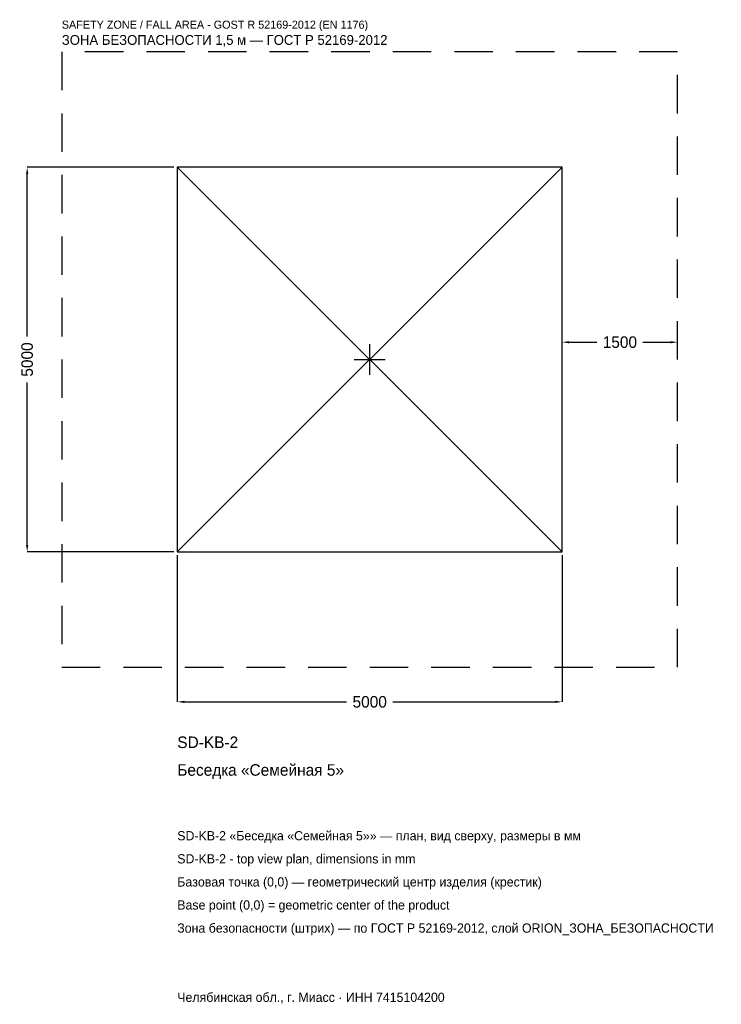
# Model space of a CAD drawing. Header units: metres. Extents: x -4547 to 4568, y -8381 to 4417.
import ezdxf

# ---------------------------------------------------------------- set-up
doc = ezdxf.new("R2010")
doc.units = ezdxf.units.M
doc.linetypes.add('DASHED', pattern=[800, 500, -300])
for name, color, linetype in [('ORION_ДАННЫЕ', 3, 'Continuous'), ('ORION_ЗОНА_БЕЗОПАСНОСТИ', 1, 'Continuous'), ('ORION_КОНТУР', 7, 'Continuous'), ('ORION_РАЗМЕРЫ', 8, 'Continuous')]:
    doc.layers.add(name, color=color, linetype=linetype)
doc.dimstyles.new('ORION', dxfattribs={"dimtxt": 150, "dimasz": 90, "dimexe": 1.25, "dimexo": 45, "dimtad": 1, "dimdec": 0, "dimcen": 2.5, "dimazin": 3, "dimtfac": 1, "dimtmove": 0, "dimatfit": 3, "dimarcsym": 0})

# ---------------------------------------------------------------- blocks, each defined once
blk = doc.blocks.new('_CLOSEDFILLED')
at = {"color": 0, "linetype": 'BYBLOCK'}
blk.add_solid([(-1, 0.16), (0, 0), (-1, -0.16)], dxfattribs=at)
blk = doc.blocks.new('*D1')
for p, q in [((-2500, -2545), (-2500, -4450)), ((2500, -2545), (2500, -4450)), ((-2410, -4450), (-300, -4450)), ((300, -4450), (2410, -4450))]:
    blk.add_line(p, q)
at = {"layer": 'Defpoints'}
for p in [(-2500, -2500), (2500, -2500), (-2500, -4450)]:
    blk.add_point(p, dxfattribs=at)
at = {"layer": 'ORION_РАЗМЕРЫ', "xscale": 90, "yscale": 90, "rotation": 180}
blk.add_blockref('_CLOSEDFILLED', (-2500, -4450), dxfattribs=at)
at = {"layer": 'ORION_РАЗМЕРЫ', "xscale": 90, "yscale": 90}
blk.add_blockref('_CLOSEDFILLED', (2500, -4450), dxfattribs=at)
at = {"layer": 'ORION_РАЗМЕРЫ', "insert": (0, -4450), "char_height": 150, "attachment_point": 5}
blk.add_mtext('5000', dxfattribs=at)
blk = doc.blocks.new('*D2')
for p, q in [((-2545, 2500), (-4450, 2500)), ((-4450, 300), (-4450, 2410)), ((-4450, -2410), (-4450, -300)), ((-2545, -2500), (-4450, -2500))]:
    blk.add_line(p, q)
at = {"layer": 'Defpoints'}
for p in [(-2500, 2500), (-4450, -2500), (-2500, -2500)]:
    blk.add_point(p, dxfattribs=at)
at = {"layer": 'ORION_РАЗМЕРЫ', "xscale": 90, "yscale": 90}
for p, rotation in [((-4450, 2500), 90), ((-4450, -2500), 270)]:
    blk.add_blockref('_CLOSEDFILLED', p, dxfattribs=dict(at, rotation=rotation))
at = {"layer": 'ORION_РАЗМЕРЫ', "insert": (-4450, 0), "char_height": 150, "attachment_point": 5, "rotation": 90}
blk.add_mtext('5000', dxfattribs=at)
blk = doc.blocks.new('*D3')
for p, q in [((2500, 45), (2500, 225)), ((2590, 225), (2950, 225)), ((3550, 225), (3910, 225)), ((4000, 45), (4000, 225))]:
    blk.add_line(p, q)
at = {"layer": 'Defpoints'}
for p in [(2500, 225), (2500, 0), (4000, 0)]:
    blk.add_point(p, dxfattribs=at)
at = {"layer": 'ORION_РАЗМЕРЫ', "xscale": 90, "yscale": 90, "rotation": 180}
blk.add_blockref('_CLOSEDFILLED', (2500, 225), dxfattribs=at)
at = {"layer": 'ORION_РАЗМЕРЫ', "xscale": 90, "yscale": 90}
blk.add_blockref('_CLOSEDFILLED', (4000, 225), dxfattribs=at)
at = {"layer": 'ORION_РАЗМЕРЫ', "insert": (3250, 225), "char_height": 150, "attachment_point": 5}
blk.add_mtext('1500', dxfattribs=at)
blk = doc.blocks.new('ОРИОН SD-KB-2 Беседка Семейная 5')
at = {"layer": 'ORION_ЗОНА_БЕЗОПАСНОСТИ', "linetype": 'DASHED'}
blk.add_lwpolyline([(-4000, -4000), (4000, -4000), (4000, 4000), (-4000, 4000)], close=True, dxfattribs=at)
at = {"layer": 'ORION_КОНТУР'}
for p, q in [((-2500, -2500), (2500, 2500)), ((-2500, 2500), (2500, -2500))]:
    blk.add_line(p, q, dxfattribs=at)
blk.add_lwpolyline([(-2500, -2500), (2500, -2500), (2500, 2500), (-2500, 2500)], close=True, dxfattribs=at)
at = {"layer": 'ORION_РАЗМЕРЫ'}
for p, q in [((0, -200), (0, 200)), ((-200, 0), (200, 0))]:
    blk.add_line(p, q, dxfattribs=at)
at = {"layer": 'ORION_ДАННЫЕ'}
for tag, p in [('АРТИКУЛ', (-2500, -5050)), ('НАИМЕНОВАНИЕ', (-2500, -5410))]:
    blk.add_attdef(tag, p, '', height=150, dxfattribs=at)
at = {"layer": 'ORION_ДАННЫЕ', "flags": 1}
for tag, p in [('ПРОИЗВОДИТЕЛЬ', (-2500, -5770)), ('ТЕЛЕФОН', (-2500, -6130)), ('САЙТ', (-2500, -6850)), ('АДРЕС', (-2500, -7210)), ('РЕКВИЗИТЫ', (-2500, -7570)), ('ГАБАРИТЫ', (-2500, -7930)), ('ЗОНА_БЕЗОПАСНОСТИ', (-2500, -8290))]:
    blk.add_attdef(tag, p, '', height=150, dxfattribs=at)
at = {"layer": 'ORION_ЗОНА_БЕЗОПАСНОСТИ', "color": 1}
for s, height, p in [('SAFETY ZONE / FALL AREA - GOST R 52169-2012 (EN 1176)', 105, (-4000, 4300)), ('ЗОНА БЕЗОПАСНОСТИ 1,5 м — ГОСТ Р 52169-2012', 127.5, (-4000, 4090))]:
    blk.add_text(s, height=height, dxfattribs=at).set_placement(p)
at = {"layer": 'ORION_РАЗМЕРЫ'}
dim = blk.add_linear_dim(base=(-4450, -2500), p1=(-2500, -2500), p2=(-2500, 2500), angle=90, dimstyle='ORION', dxfattribs=at)
dim.commit()
dim.dimension.update_dxf_attribs({"geometry": '*D2', "text_midpoint": (-4450, 0)})
for base, p1, p2, picture, middle in [((2500, 225), (2500, 0), (4000, 0), '*D3', (3250, 225)), ((-2500, -4450), (-2500, -2500), (2500, -2500), '*D1', (0, -4450))]:
    dim = blk.add_linear_dim(base=base, p1=p1, p2=p2, dimstyle='ORION', dxfattribs=at)
    dim.commit()
    dim.dimension.update_dxf_attribs({"geometry": picture, "text_midpoint": middle})

msp = doc.modelspace()

# ---------------------------------------------------------------- block references
msp.add_blockref('ОРИОН SD-KB-2 Беседка Семейная 5', (0, 0)).add_auto_attribs({'АРТИКУЛ': 'SD-KB-2', 'НАИМЕНОВАНИЕ': 'Беседка «Семейная 5»'})

# ---------------------------------------------------------------- texts
at = {"layer": 'ORION_ДАННЫЕ', "color": 3}
for s, p in [('SD-KB-2 «Беседка «Семейная 5»» — план, вид сверху, размеры в мм', (-2500, -6250)), ('SD-KB-2 - top view plan, dimensions in mm', (-2500, -6550)), ('Челябинская обл., г. Миасс · ИНН 7415104200', (-2500, -8350))]:
    msp.add_text(s, height=120, dxfattribs=at).set_placement(p)
at = {"layer": 'ORION_ДАННЫЕ', "color": 7}
for s, p in [('Базовая точка (0,0) — геометрический центр изделия (крестик)', (-2500, -6850)), ('Base point (0,0) = geometric center of the product', (-2500, -7150))]:
    msp.add_text(s, height=120, dxfattribs=at).set_placement(p)
at = {"layer": 'ORION_ДАННЫЕ', "color": 1}
msp.add_text('Зона безопасности (штрих) — по ГОСТ Р 52169-2012, слой ORION_ЗОНА_БЕЗОПАСНОСТИ', height=120, dxfattribs=at).set_placement((-2500, -7450))

doc.saveas('drawing.dxf')
